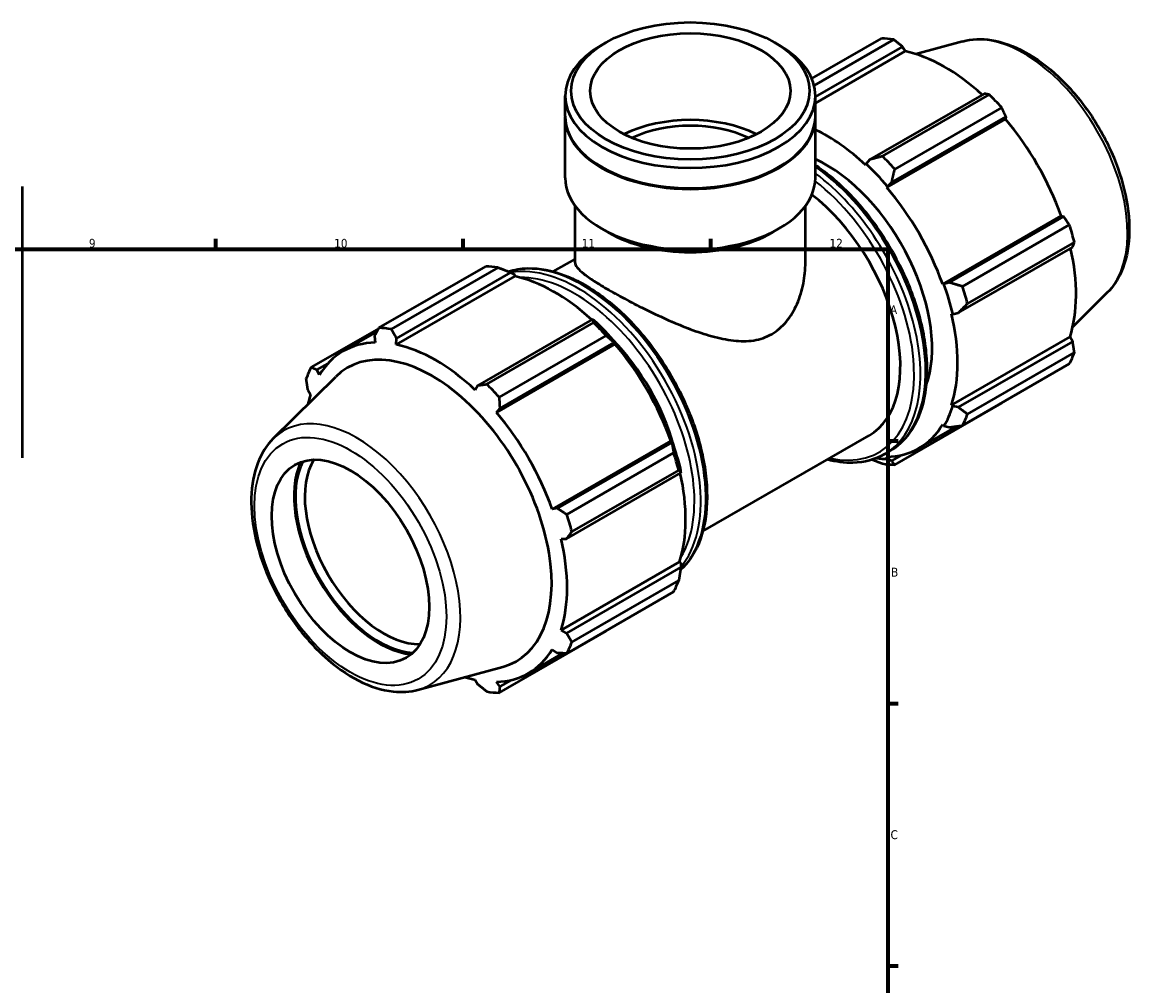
# Model space of a CAD drawing. Header units: millimetres. Extents: x 0 to 931, y 0 to 963.
# Tile 5 of 6: x 576 to 892, y 366 to 638. Entities that reach past the tile are written whole.
import ezdxf

# ---------------------------------------------------------------- set-up
doc = ezdxf.new("R2010")
doc.units = ezdxf.units.MM
for name, color, linetype, lineweight in [('Border (ISO)', 7, 'Continuous', 70), ('Visible (ISO)', 7, 'Continuous', 50), ('Visible Narrow (ISO)', 7, 'Continuous', 35)]:
    doc.layers.add(name, color=color, linetype=linetype, lineweight=lineweight)
doc.styles.add('Note Text (ISO)', font='tahoma.ttf')

# ---------------------------------------------------------------- blocks, each defined once
blk = doc.blocks.new('Borders Default Border')
at = {"layer": 'Border (ISO)'}
for p, q in [((630.75, 574), (630.75, 576.9)), ((700.83, 574), (700.83, 576.9)), ((770.92, 574), (770.92, 576.9)), ((821, 519.75), (823.9, 519.75)), ((821, 445.5), (823.9, 445.5)), ((821, 371.25), (823.9, 371.25))]:
    blk.add_line(p, q, dxfattribs=at)
at = {"layer": 'Border (ISO)', "flags": 128}
blk.add_lwpolyline([(20, 20), (20, 574), (821, 574), (821, 20), (20, 20)], dxfattribs=at)
at = {"layer": 'Border (ISO)', "color": 232, "true_color": 0xca0064, "char_height": 2.5, "attachment_point": 7, "style": 'Note Text (ISO)'}
for s, insert in [('9', (594.88, 574.35)), ('10', (664.29, 574.35)), ('11', (734.37, 574.4)), ('12', (804.46, 574.4)), ('A', (821.59, 555.62)), ('B', (821.89, 481.37)), ('C', (821.73, 407.08))]:
    blk.add_mtext(s, dxfattribs=dict(at, insert=insert))

msp = doc.modelspace()

# ---------------------------------------------------------------- linework, layer by layer
at = {"layer": 'Visible (ISO)'}
for p, q in [((741.134, 632.403), (739.928, 631.703)), ((788.991, 632.403), (790.198, 631.703)), ((799.433, 622.244), (819.155, 633.601)), ((822.643, 633.263), (800.102, 620.283)), ((842.13, 632.763), (828.854, 629.162)), ((800.473, 617.028), (825.157, 631.242)), ((800.473, 615.291), (825.907, 629.937)), ((825.157, 631.242), (825.907, 629.937)), ((729.653, 611.616), (729.653, 617.339)), ((800.473, 611.616), (800.473, 617.339)), ((848.223, 617.959), (815.862, 599.324)), ((819.454, 600.267), (849.699, 617.683)), ((853.186, 614.004), (822.942, 596.588)), ((729.653, 594.203), (729.653, 611.371)), ((800.473, 594.203), (800.473, 611.371)), ((820.686, 591.438), (854.236, 610.758)), ((822.038, 592.809), (854.4, 611.444)), ((854.4, 611.444), (854.236, 610.758)), ((740.141, 597.13), (739.928, 597.253)), ((789.985, 597.13), (790.198, 597.253)), ((814.822, 598.121), (814.702, 597.749)), ((815.862, 599.324), (814.822, 598.121)), ((576.031, 591.74), (576.031, 514.941)), ((820.686, 591.438), (820.87, 591.742)), ((820.87, 591.742), (822.038, 592.809)), ((732.486, 570.14), (732.486, 586.211)), ((797.64, 570.14), (797.64, 586.211)), ((836.486, 564.071), (870.036, 583.391)), ((870.71, 583.194), (838.348, 564.559)), ((842.073, 563.452), (872.318, 580.868)), ((870.036, 583.391), (870.71, 583.194)), ((741.939, 578.673), (739.928, 579.839)), ((788.187, 578.673), (790.198, 579.839)), ((840.907, 555.944), (873.268, 574.58)), ((873.762, 576.004), (843.518, 558.587)), ((676.939, 551.705), (707.184, 569.121)), ((710.671, 568.783), (680.427, 551.367)), ((726.298, 567.638), (732.486, 571.201)), ((715.424, 566.314), (681.874, 546.994)), ((681.903, 548.748), (714.264, 567.383)), ((714.264, 567.383), (715.303, 566.824)), ((715.303, 566.824), (715.424, 566.314)), ((836.841, 564.08), (836.486, 564.071)), ((838.348, 564.559), (836.841, 564.08)), ((883.058, 561.69), (873.28, 552.015)), ((838.965, 555.725), (839.346, 555.645)), ((839.346, 555.645), (840.907, 555.944)), ((737.33, 554.1), (704.969, 535.465)), ((707.483, 535.786), (737.727, 553.203)), ((737.889, 553.818), (737.33, 554.1)), ((676.877, 551.583), (657.808, 540.603)), ((666.825, 545.125), (676.385, 550.63)), ((675.726, 549.346), (675.89, 547.574)), ((741.215, 549.524), (710.971, 532.108)), ((681.874, 546.994), (681.903, 548.748)), ((743.753, 547.135), (710.203, 527.815)), ((711.145, 528.95), (743.507, 547.586)), ((743.507, 547.586), (743.937, 547.439)), ((743.937, 547.439), (743.753, 547.135)), ((838.965, 529.89), (872.515, 549.21)), ((873.268, 547.911), (840.907, 529.275)), ((872.515, 549.21), (873.268, 547.911)), ((843.518, 527.306), (873.762, 544.722)), ((659.416, 539.881), (662.54, 541.68)), ((660.09, 538.405), (659.416, 539.881)), ((872.318, 541.522), (842.073, 524.105)), ((647.067, 520.434), (664.739, 537.919)), ((656.857, 534.213), (657.611, 532.914)), ((704.969, 535.465), (704.219, 534.126)), ((822.942, 513.003), (853.186, 530.419)), ((710.203, 527.815), (711.145, 528.95)), ((839.346, 529.532), (838.965, 529.89)), ((840.907, 529.275), (839.346, 529.532)), ((836.486, 524.399), (836.841, 523.982)), ((836.841, 523.982), (838.348, 523.607)), ((768.591, 494.195), (815.7, 521.323)), ((829.751, 517.679), (840.551, 523.898)), ((759.553, 519.768), (726.003, 500.448)), ((759.817, 519.335), (727.456, 500.7)), ((759.553, 519.768), (759.907, 519.777)), ((759.907, 519.777), (759.817, 519.335)), ((730.102, 498.971), (760.346, 516.388)), ((819.975, 515.961), (821.398, 516.781)), ((820.87, 514.714), (820.686, 515.23)), ((822.038, 514.142), (820.87, 514.714)), ((824.83, 515.75), (822.038, 514.142)), ((761.791, 511.523), (731.547, 494.107)), ((762.376, 510.721), (762.413, 511.342)), ((730.014, 492.085), (762.376, 510.721)), ((727.456, 500.7), (726.003, 500.448)), ((728.482, 492.102), (730.014, 492.085)), ((762.032, 485.587), (728.482, 466.267)), ((762.376, 484.052), (730.014, 465.416)), ((762.032, 485.587), (762.413, 485.229)), ((762.413, 485.229), (762.376, 484.052)), ((731.547, 462.826), (761.791, 480.242)), ((760.346, 477.041), (730.102, 459.625)), ((710.971, 448.523), (741.215, 465.939)), ((730.014, 465.416), (728.482, 466.267)), ((719.268, 454.056), (729.024, 459.674)), ((726.003, 460.776), (727.456, 459.748)), ((687.995, 449.361), (711.989, 455.868)), ((704.219, 452.187), (704.969, 450.882)), ((711.145, 450.283), (710.203, 451.607)), ((714.347, 452.126), (711.145, 450.283))]:
    msp.add_line(p, q, dxfattribs=at)
for centre, major_axis, ratio in [((765.063, 618.729), (33.71, 0), 0.5758617), ((765.063, 618.729), (28.328, 0), 0.5758617), ((668.896, 485.683), (15.72, -27.297), 0.5780931)]:
    msp.add_ellipse(centre, major_axis=major_axis, ratio=ratio, dxfattribs=at)
for centre, major_axis, ratio, start_param, end_param in [((765.063, 617.339), (-35.41, 0), 0.5758617, 5.5016397, 10.2063236), ((836.171, 582.01), (-28.195, 48.962), 0.5780931, 5.8451561, 5.9396837), ((837.079, 582.534), (26.222, -45.535), 0.5780931, 2.0696433, 2.6635608), ((836.171, 582.01), (28.195, -48.962), 0.5780931, 1.9181653, 2.0126929), ((765.063, 611.371), (-35.41, 0), 0.5758617, 6.2771713, 9.4307919), ((765.063, 611.616), (-35.41, 0), 0.5758617, 0, 3.1415927), ((765.063, 594.203), (-28.328, 0), 0.5758617, 3.9922953, 5.4324827), ((765.063, 594.203), (-25.515, 0), 0.5758617, 4.012533, 5.412245), ((837.079, 582.534), (26.222, -45.535), 0.5780931, 1.2672974, 1.8781627), ((803.53, 563.214), (-26.222, 45.535), 0.5780931, 5.1942882, 5.5820805), ((805.927, 564.594), (-28.195, 48.962), 0.5780931, 5.059758, 5.1542856), ((765.063, 611.371), (35.11, 0), 0.5758617, 3.9231383, 5.5016397), ((803.53, 563.214), (21.146, -36.721), 0.5780931, 0.4457187, 2.4603165), ((803.53, 563.214), (26.504, -46.024), 0.5780931, 1.8781627, 2.0526956), ((765.063, 594.203), (-35.41, 0), 0.5758617, 0, 3.1415927), ((803.53, 563.214), (-26.222, 45.535), 0.5780931, 4.4088901, 5.0197553), ((794.554, 558.045), (21.146, -36.721), 0.5780931, 0, 2.1932728), ((836.171, 582.01), (28.195, -48.962), 0.5780931, 1.1327672, 1.2272947), ((765.063, 591.887), (32.577, 0), 0.5758617, 3.9231383, 5.5016397), ((837.079, 582.534), (26.222, -45.535), 0.5780931, 0.4818993, 1.0759774), ((724.199, 517.53), (-28.195, 48.962), 0.5780931, 5.8451561, 5.9396837), ((726.596, 518.911), (26.222, -45.535), 0.5780931, 2.0696433, 2.6635608), ((803.53, 563.214), (26.504, -46.024), 0.5780931, 1.0927645, 1.2672974), ((805.927, 564.594), (-28.195, 48.962), 0.5780931, 4.2743598, 4.3688874), ((803.53, 563.214), (-26.222, 45.535), 0.5780931, 3.6234919, 4.2343571), ((724.199, 517.53), (28.195, -48.962), 0.5780931, 1.9181653, 2.0126929), ((726.596, 518.911), (-26.504, 46.024), 0.5780931, 5.0197553, 5.1942882), ((693.955, 500.114), (-28.195, 48.962), 0.5780931, 5.8451561, 5.9396837), ((693.046, 499.59), (-26.222, 45.535), 0.5780931, 5.9796864, 6.5905516), ((693.046, 499.59), (-26.222, 45.535), 0.5780931, 5.1942882, 5.8051535), ((732.366, 522.233), (21.146, -36.721), 0.5780931, 1.1535226, 1.9880701), ((726.596, 518.911), (26.222, -45.535), 0.5780931, 1.2672974, 1.8781627), ((691.976, 498.974), (-23.898, 41.499), 0.5780931, 2.9904271, 6.4343509), ((836.171, 582.01), (28.195, -48.962), 0.5780931, 0.347369, 0.4418966), ((693.955, 500.114), (-28.195, 48.962), 0.5780931, 0.347369, 0.4418966), ((693.955, 500.114), (28.195, -48.962), 0.5780931, 1.9181653, 2.0126929), ((693.046, 499.59), (26.222, -45.535), 0.5780931, 3.6234919, 3.7018323), ((693.046, 499.59), (-26.222, 45.535), 0.5780931, 4.4088901, 5.0197553), ((803.53, 563.214), (26.504, -46.024), 0.5780931, 0.3073663, 0.4818993), ((805.927, 564.594), (28.195, -48.962), 0.5780931, 0.347369, 0.4418966), ((803.53, 563.214), (26.222, -45.535), 0.5780931, 5.9796864, 6.5905516), ((726.596, 518.911), (-26.504, 46.024), 0.5780931, 4.2343571, 4.4088901), ((724.199, 517.53), (28.195, -48.962), 0.5780931, 1.1327672, 1.2272947), ((803.53, 563.214), (26.504, -46.024), 0.5780931, 5.8854585, 5.9796864), ((676.91, 490.298), (16.922, -29.385), 0.5780931, 3.5326008, 5.8921771), ((676.91, 490.298), (-16.663, 28.935), 0.5780931, 0.3622188, 2.7793738), ((678.247, 491.068), (15.72, -27.297), 0.5780931, 3.4423701, 5.9824078), ((805.927, 564.594), (28.195, -48.962), 0.5780931, 5.8451561, 5.9396837), ((726.596, 518.911), (26.222, -45.535), 0.5780931, 0.4818993, 1.0759774), ((693.955, 500.114), (28.195, -48.962), 0.5780931, 1.1327672, 1.2272947), ((693.046, 499.59), (-26.222, 45.535), 0.5780931, 3.6234919, 4.2343571), ((724.199, 517.53), (28.195, -48.962), 0.5780931, 0.347369, 0.4418966), ((693.955, 500.114), (28.195, -48.962), 0.5780931, 0.347369, 0.4418966), ((693.046, 499.59), (26.222, -45.535), 0.5780931, 5.9796864, 6.5905516), ((693.046, 499.59), (26.222, -45.535), 0.5780931, 5.7229457, 5.8051535), ((693.955, 500.114), (28.195, -48.962), 0.5780931, 5.8451561, 5.9396837)]:
    msp.add_ellipse(centre, major_axis=major_axis, ratio=ratio, start_param=start_param, end_param=end_param, dxfattribs=at)
for points, weights in [([(825.157, 631.242), (823.931, 632.235), (822.643, 633.263)], [1.00275534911, 1.00178570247, 1]), ([(849.699, 617.683), (848.951, 617.827), (848.223, 617.959)], [1, 1.00178570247, 1.00275534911]), ([(854.4, 611.444), (853.811, 612.701), (853.186, 614.004)], [1.00275534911, 1.00178570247, 1]), ([(819.454, 600.267), (817.606, 599.776), (815.862, 599.324)], [1.01479621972, 1.01056952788, 1.00553892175]), ([(822.038, 592.809), (822.465, 594.651), (822.942, 596.588)], [1.00553892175, 1.01056952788, 1.01479621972]), ([(872.318, 580.868), (871.502, 582.058), (870.71, 583.194)], [1, 1.00178570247, 1.00275534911]), ([(873.268, 574.58), (873.515, 575.28), (873.762, 576.004)], [1.00275534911, 1.00178570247, 1]), ([(710.671, 568.783), (712.52, 568.078), (714.264, 567.383)], [1.01479621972, 1.01056952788, 1.00553892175]), ([(842.073, 563.452), (840.157, 564.007), (838.348, 564.559)], [1.01479621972, 1.01056952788, 1.00553892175]), ([(840.907, 555.944), (842.17, 557.23), (843.518, 558.587)], [1.00553892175, 1.01056952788, 1.01479621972]), ([(737.33, 554.1), (737.54, 553.67), (737.727, 553.203)], [1.00553892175, 1.01056952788, 1.01479621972]), ([(675.726, 549.346), (676.315, 550.499), (676.939, 551.705)], [1.00275534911, 1.00178570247, 1]), ([(680.427, 551.367), (681.175, 550.028), (681.903, 548.748)], [1, 1.00178570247, 1.00275534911]), ([(741.215, 549.524), (742.4, 548.544), (743.507, 547.586)], [1.01479621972, 1.01056952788, 1.00553892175]), ([(873.762, 544.722), (873.515, 546.352), (873.268, 547.911)], [1, 1.00178570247, 1.00275534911]), ([(657.808, 540.603), (658.623, 540.232), (659.416, 539.881)], [1, 1.00178570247, 1.00275534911]), ([(656.857, 534.213), (656.61, 535.772), (656.363, 537.402)], [1.00275534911, 1.00178570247, 1]), ([(704.969, 535.465), (706.195, 535.619), (707.483, 535.786)], [1.00275534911, 1.00178570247, 1]), ([(710.971, 532.108), (711.055, 530.494), (711.145, 528.95)], [1, 1.00178570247, 1.00275534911]), ([(853.186, 530.419), (853.218, 530.48), (853.249, 530.541)], [1, 1.00008996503, 1.00017785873]), ([(843.518, 527.306), (842.17, 528.301), (840.907, 529.275)], [1.01479621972, 1.01056952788, 1.00553892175]), ([(838.348, 523.607), (840.157, 523.842), (842.073, 524.105)], [1.00553892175, 1.01056952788, 1.01479621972]), ([(759.817, 519.335), (760.092, 517.901), (760.346, 516.388)], [1.00553892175, 1.01056952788, 1.01479621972]), ([(761.791, 511.523), (762.105, 511.123), (762.376, 510.721)], [1.01479621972, 1.01056952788, 1.00553892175]), ([(816.57, 514.46), (817.979, 513.904), (819.454, 513.341)], [1.00753021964, 1.01141973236, 1.01479621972]), ([(822.942, 513.003), (822.465, 513.575), (822.038, 514.142)], [1.01479621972, 1.01056952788, 1.00553892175]), ([(727.456, 500.7), (728.747, 499.85), (730.102, 498.971)], [1.00275534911, 1.00178570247, 1]), ([(731.547, 494.107), (730.76, 493.072), (730.014, 492.085)], [1, 1.00178570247, 1.00275534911]), ([(762.376, 484.052), (762.105, 482.195), (761.791, 480.242)], [1.00553892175, 1.01056952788, 1.01479621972]), ([(730.014, 465.416), (730.76, 464.144), (731.547, 462.826)], [1.00275534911, 1.00178570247, 1]), ([(741.334, 466.093), (741.275, 466.016), (741.215, 465.939)], [1.01436585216, 1.01458206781, 1.01479621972]), ([(730.102, 459.625), (728.747, 459.685), (727.456, 459.748)], [1, 1.00178570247, 1.00275534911]), ([(707.483, 448.861), (706.195, 449.889), (704.969, 450.882)], [1, 1.00178570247, 1.00275534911]), ([(711.145, 450.283), (711.055, 449.418), (710.971, 448.523)], [1.00275534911, 1.00178570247, 1])]:
    msp.add_rational_spline(points, weights, degree=2, dxfattribs=at)
for points, knots in [([(842.13, 632.763), (844.704, 633.461), (847.479, 633.552), (853.424, 632.604), (856.612, 631.448), (863.03, 627.959), (866.258, 625.572), (872.336, 619.863), (875.187, 616.542), (880.239, 609.317), (882.443, 605.417), (886.004, 597.402), (887.362, 593.289), (889.084, 585.217), (889.445, 581.26), (889.065, 573.883), (888.324, 570.457), (886.004, 565.267), (884.687, 563.302), (883.058, 561.69)], [5.6508865, 5.6508865, 5.6508865, 5.6508865, 5.9375323, 5.9375323, 6.2552526, 6.2552526, 6.5877037, 6.5877037, 6.9195397, 6.9195397, 7.2496192, 7.2496192, 7.5797848, 7.5797848, 7.9117999, 7.9117999, 8.2439261, 8.2439261, 8.4901479, 8.4901479, 8.4901479, 8.4901479]), ([(800.473, 597.765), (801.321, 597.193), (802.165, 596.586), (806.698, 593.134), (810.28, 589.69), (816.862, 581.904), (819.862, 577.565), (824.989, 568.424), (827.115, 563.624), (830.282, 554.034), (831.322, 549.245), (832.196, 540.145), (832.028, 535.836), (830.466, 528.146), (829.074, 524.76), (825.545, 519.832), (823.617, 518.058), (821.398, 516.781)], [6.3688976, 6.3688976, 6.3688976, 6.3688976, 6.4424578, 6.4424578, 6.7666833, 6.7666833, 7.0901839, 7.0901839, 7.4134007, 7.4134007, 7.7369762, 7.7369762, 8.0612676, 8.0612676, 8.384226, 8.384226, 8.6413135, 8.6413135, 8.6413135, 8.6413135]), ([(713.556, 567.664), (715.286, 568.218), (717.129, 568.518), (722.393, 568.646), (725.966, 567.956), (733.331, 565.125), (737.129, 562.944), (744.511, 557.322), (748.092, 553.879), (754.674, 546.093), (757.675, 541.753), (762.801, 532.612), (764.927, 527.812), (768.095, 518.222), (769.134, 513.433), (770.008, 504.333), (769.84, 500.024), (768.278, 492.335), (766.887, 488.948), (764.122, 485.088), (763.228, 484.078), (762.248, 483.188)], [5.6240405, 5.6240405, 5.6240405, 5.6240405, 5.804372, 5.804372, 6.1190089, 6.1190089, 6.4424578, 6.4424578, 6.7666833, 6.7666833, 7.0901839, 7.0901839, 7.4134007, 7.4134007, 7.7369762, 7.7369762, 8.0612676, 8.0612676, 8.384226, 8.384226, 8.5156576, 8.5156576, 8.5156576, 8.5156576]), ([(732.486, 570.14), (732.486, 569.746), (732.664, 569.307), (733.441, 568.298), (734.04, 567.727), (735.663, 566.439), (736.69, 565.721), (739.112, 564.159), (740.509, 563.315), (743.546, 561.566), (745.248, 560.625), (748.906, 558.686), (750.863, 557.686), (754.886, 555.722), (756.957, 554.755), (761.069, 552.949), (763.111, 552.111), (767.064, 550.63), (769.125, 549.935), (773.232, 548.804), (775.279, 548.369), (779.253, 547.922), (781.183, 547.912), (784.827, 548.477), (786.542, 549.055), (788.098, 549.952)], [13.0769574, 13.0769574, 13.0769574, 13.0769574, 13.721162, 13.721162, 14.3653665, 14.3653665, 15.0095711, 15.0095711, 15.6537757, 15.6537757, 16.2979802, 16.2979802, 16.9421848, 16.9421848, 17.5863893, 17.5863893, 18.2305939, 18.2305939, 18.8908707, 18.8908707, 19.5511474, 19.5511474, 20.2114241, 20.2114241, 20.8717009, 20.8717009, 20.8717009, 20.8717009]), ([(788.098, 549.952), (789.655, 550.848), (791.052, 552.061), (793.456, 554.98), (794.465, 556.682), (796.071, 560.342), (796.668, 562.3), (797.453, 566.248), (797.64, 568.238), (797.64, 570.14)], [0, 0, 0, 0, 0.6602767, 0.6602767, 1.3205535, 1.3205535, 1.9808302, 1.9808302, 2.641107, 2.641107, 2.641107, 2.641107]), ([(647.067, 520.434), (645.172, 518.558), (643.7, 516.204), (641.536, 510.586), (640.936, 507.249), (640.732, 499.947), (641.177, 495.957), (643.064, 487.833), (644.505, 483.701), (648.219, 475.705), (650.485, 471.841), (655.63, 464.738), (658.506, 461.499), (664.623, 455.958), (667.864, 453.66), (674.436, 450.286), (677.77, 449.207), (683.423, 448.608), (685.785, 448.762), (687.995, 449.361)], [0.9346301, 0.9346301, 0.9346301, 0.9346301, 1.2212759, 1.2212759, 1.5389962, 1.5389962, 1.8714473, 1.8714473, 2.2032833, 2.2032833, 2.5333628, 2.5333628, 2.8635284, 2.8635284, 3.1955435, 3.1955435, 3.5276697, 3.5276697, 3.7738915, 3.7738915, 3.7738915, 3.7738915]), ([(819.975, 515.961), (817.346, 514.447), (814.319, 513.639), (808.753, 513.503), (806.316, 513.819), (803.827, 514.486)], [2.3581282, 2.3581282, 2.3581282, 2.3581282, 2.66277938, 2.66277938, 2.88151929, 2.88151929, 2.88151929, 2.88151929])]:
    msp.add_open_spline(points, degree=3, knots=knots, dxfattribs=at)
at = {"layer": 'Visible Narrow (ISO)'}
for centre, major_axis, start_param, end_param in [((859.465, 595.425), (-20.7, 35.946), 3.2927583, 6.1320197), ((796.869, 559.378), (24.53, -42.597), 0, 2.2542429), ((795.445, 558.558), (24.53, -42.597), 0, 2.2129615), ((794.554, 558.045), (23.901, -41.505), 5.7983418, 8.4668691), ((734.681, 523.566), (-24.53, 42.597), 3.2742676, 6.1519255), ((733.257, 522.746), (24.53, -42.597), 0.2095201, 2.9341511), ((732.366, 522.233), (-23.901, 41.505), 3.4495201, 5.9752579), ((670.661, 486.699), (-20.7, 35.946), 2.9904271, 6.4343509)]:
    msp.add_ellipse(centre, major_axis=major_axis, ratio=0.5780931, start_param=start_param, end_param=end_param, dxfattribs=at)
msp.add_ellipse((668.896, 485.683), major_axis=(19.162, -33.276), ratio=0.5780931, dxfattribs=at)

# ---------------------------------------------------------------- block references
msp.add_blockref('Borders Default Border', (0, 0))

doc.saveas('drawing.dxf')
